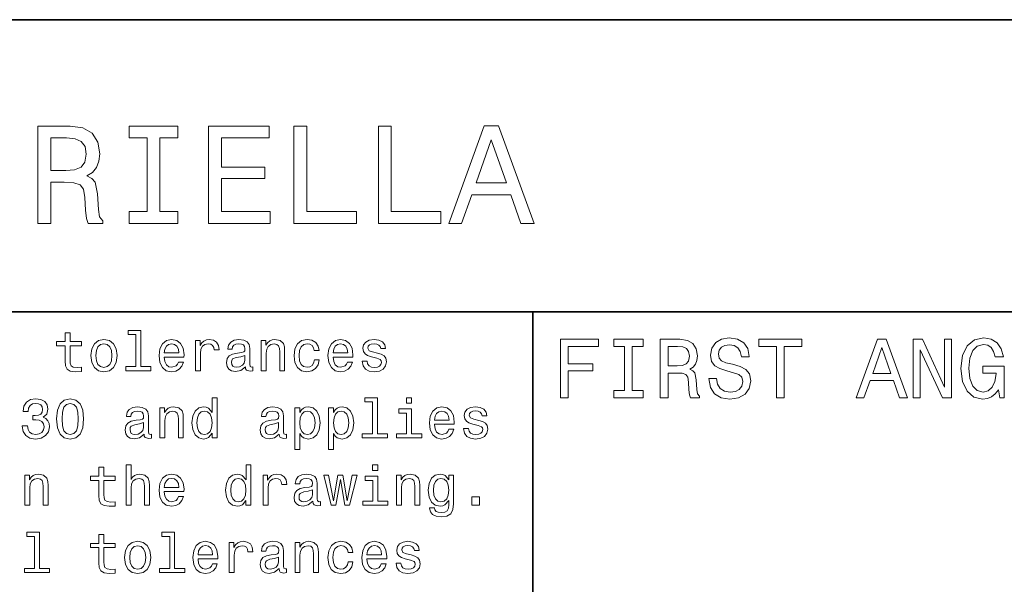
# Model space of a CAD drawing. Extents: x 0 to 210, y 0 to 297.
# Tile 5 of 10: x 53 to 103, y 31 to 60. Entities that reach past the tile are written whole.
import ezdxf

# ---------------------------------------------------------------- set-up
doc = ezdxf.new("R2010")
doc.units = 0

msp = doc.modelspace()

# ---------------------------------------------------------------- linework, layer by layer
at = {"color": 7, "lineweight": 35}
for p, q in [((10, 60), (140, 60)), ((10, 45), (200, 45)), ((79, 10), (79, 45))]:
    msp.add_line(p, q, dxfattribs=at)
at = {"color": 7, "lineweight": 13}
for points in [[(53.573486, 49.538216), (54.243515, 49.538216), (54.243515, 51.649166), (54.927956, 51.649166), (55.432278, 51.627552), (55.749279, 51.526688), (55.922192, 51.288937), (55.994236, 50.863865), (56.030258, 50.21545), (56.073486, 49.790379), (56.159943, 49.538216), (56.916428, 49.538216), (56.916428, 49.675102), (56.750721, 49.876831), (56.693085, 50.251472), (56.642654, 51.058388), (56.520172, 51.656372), (56.354469, 51.843693), (56.0951, 51.980579), (56.383286, 52.160694), (56.585014, 52.412857), (56.714699, 52.729858), (56.757927, 53.111702), (56.657059, 53.716888), (56.368877, 54.17078), (55.893372, 54.444557), (55.244957, 54.538216), (53.573486, 54.538216)], [(59.185879, 50.143402), (58.263687, 50.143402), (58.263687, 49.538216), (60.770893, 49.538216), (60.770893, 50.143402), (59.848701, 50.143402), (59.848701, 53.933029), (60.770893, 53.933029), (60.770893, 54.538216), (58.263687, 54.538216), (58.263687, 53.933029), (59.185879, 53.933029)], [(62.341499, 49.538216), (65.511528, 49.538216), (65.511528, 50.143402), (63.004322, 50.143402), (63.004322, 51.836487), (65.237747, 51.836487), (65.237747, 52.434471), (63.004322, 52.434471), (63.004322, 53.933029), (65.453888, 53.933029), (65.453888, 54.538216), (62.341499, 54.538216)], [(66.729111, 49.538216), (69.94236, 49.538216), (69.94236, 50.143402), (67.39193, 50.143402), (67.39193, 54.538216), (66.729111, 54.538216)], [(71.066284, 49.538216), (74.279541, 49.538216), (74.279541, 50.143402), (71.729103, 50.143402), (71.729103, 54.538216), (71.066284, 54.538216)], [(74.675797, 49.538216), (75.338615, 49.538216), (75.864555, 51.007957), (77.860229, 51.007957), (78.386169, 49.538216), (79.0634, 49.538216), (77.233429, 54.545422), (76.498558, 54.545422)], [(55.057636, 53.925823), (55.49712, 53.882595), (55.806915, 53.745708), (56.001442, 53.493546), (56.066284, 53.097294), (55.994236, 52.679424), (55.799713, 52.427265), (55.4683, 52.297581), (55.014412, 52.261559), (54.243515, 52.261559), (54.243515, 53.925823)], [(76.0951, 51.62035), (76.865997, 53.824959), (77.636887, 51.62035)], [(58.616722, 43.830692), (58.616722, 42.188042), (58.095108, 42.188042), (58.095108, 41.974785), (59.389057, 41.974785), (59.389057, 42.188042), (58.870327, 42.188042), (58.870327, 44.043949), (58.219028, 44.043949), (58.219028, 43.830692)], [(54.982716, 43.254322), (54.982716, 42.479107), (55.000008, 42.228386), (55.0807, 42.055477), (55.242081, 41.954613), (55.515858, 41.920029), (55.815571, 41.934441), (55.815571, 42.153458), (55.59655, 42.136169), (55.397701, 42.159222), (55.291073, 42.23127), (55.244965, 42.352306), (55.236317, 42.522335), (55.236317, 43.254322), (55.815571, 43.254322), (55.815571, 43.470463), (55.236317, 43.470463), (55.236317, 43.922913), (54.982716, 43.922913), (54.982716, 43.470463), (54.544674, 43.470463), (54.544674, 43.254322)], [(56.302601, 42.74712), (56.348709, 42.395535), (56.481277, 42.136169), (56.69165, 41.974785), (56.974072, 41.920029), (57.253609, 41.974785), (57.463985, 42.133286), (57.59655, 42.392651), (57.645542, 42.74712), (57.59655, 43.098705), (57.463985, 43.36095), (57.253609, 43.519455), (56.974072, 43.577091), (56.69165, 43.519455), (56.481277, 43.35807), (56.348709, 43.098705)], [(60.069172, 42.675072), (61.083584, 42.675072), (61.086464, 42.793228), (61.040356, 43.124641), (60.913555, 43.372478), (60.711826, 43.522335), (60.443813, 43.577091), (60.181564, 43.519455), (59.979836, 43.35807), (59.850155, 43.095821), (59.804043, 42.75), (59.847271, 42.395535), (59.976955, 42.136169), (60.1758, 41.974785), (60.435169, 41.920029), (60.65995, 41.957493), (60.844391, 42.055477), (60.979836, 42.211098), (61.057648, 42.418591), (60.806927, 42.418591), (60.755051, 42.303314), (60.680122, 42.216858), (60.466869, 42.147694), (60.302601, 42.179398), (60.178684, 42.280262), (60.097992, 42.444527), (60.069172, 42.666428)], [(61.677242, 41.974785), (61.930847, 41.974785), (61.930847, 42.859512), (61.956783, 43.072769), (62.034592, 43.225506), (62.161392, 43.317726), (62.331421, 43.349426), (62.458221, 43.32925), (62.553322, 43.271614), (62.610962, 43.173634), (62.631134, 43.041069), (62.887619, 43.041069), (62.853035, 43.274498), (62.757935, 43.441643), (62.599434, 43.542507), (62.383293, 43.577091), (62.23632, 43.554035), (62.10952, 43.496399), (61.997128, 43.398415), (61.907791, 43.26585), (61.907791, 43.522335), (61.677242, 43.522335)], [(64.23632, 42.176514), (64.23632, 42.16787), (64.250732, 42.069885), (64.293961, 42.000721), (64.47551, 41.945965), (64.61673, 41.969021), (64.61673, 42.164986), (64.556206, 42.156342), (64.47551, 42.193806), (64.461105, 42.309078), (64.461105, 43.110233), (64.426521, 43.314842), (64.325653, 43.458935), (64.149864, 43.545391), (63.902027, 43.577091), (63.659954, 43.542507), (63.481277, 43.444527), (63.368885, 43.291786), (63.331421, 43.090057), (63.331421, 43.072769), (63.55909, 43.072769), (63.579262, 43.193806), (63.642662, 43.280262), (63.746407, 43.332134), (63.893383, 43.352306), (64.034592, 43.337898), (64.135452, 43.29467), (64.195976, 43.219742), (64.216148, 43.115993), (64.20462, 42.994957), (64.158508, 42.934441), (64.043243, 42.905621), (63.827099, 42.882565), (63.579262, 42.830692), (63.403469, 42.738472), (63.299721, 42.594383), (63.268021, 42.381126), (63.296841, 42.190922), (63.386177, 42.049713), (63.53027, 41.960377), (63.729118, 41.928677), (63.997128, 41.989193)], [(65.05188, 41.974785), (65.305481, 41.974785), (65.305481, 42.868156), (65.331421, 43.072769), (65.414993, 43.222622), (65.544678, 43.314842), (65.71759, 43.349426), (65.855919, 43.320606), (65.942375, 43.242798), (65.985603, 43.113113), (66.000015, 42.940201), (66.000015, 41.974785), (66.253616, 41.974785), (66.253616, 42.992077), (66.242081, 43.196686), (66.190216, 43.366714), (66.020187, 43.522335), (65.755051, 43.577091), (65.608078, 43.556919), (65.484161, 43.502163), (65.377533, 43.409943), (65.293961, 43.286022), (65.293961, 43.522335), (65.05188, 43.522335)], [(67.772346, 43.009369), (68.023071, 43.009369), (67.971191, 43.239914), (67.847275, 43.421471), (67.65419, 43.533863), (67.403473, 43.577091), (67.126816, 43.519455), (66.916443, 43.35807), (66.783875, 43.095821), (66.737762, 42.744236), (66.780991, 42.395535), (66.910675, 42.136169), (67.11528, 41.974785), (67.394821, 41.920029), (67.642662, 41.963257), (67.835747, 42.084293), (67.968307, 42.274498), (68.025948, 42.528099), (67.783875, 42.528099), (67.740646, 42.366714), (67.659958, 42.245678), (67.544678, 42.17075), (67.403473, 42.147694), (67.227676, 42.185158), (67.100876, 42.300434), (67.023071, 42.487755), (66.997131, 42.752884), (67.023071, 43.012249), (67.10376, 43.19957), (67.233444, 43.314842), (67.403473, 43.355186), (67.553329, 43.32925), (67.665718, 43.26297), (67.740646, 43.153458)], [(68.74353, 42.675072), (69.757935, 42.675072), (69.760818, 42.793228), (69.714706, 43.124641), (69.587906, 43.372478), (69.386185, 43.522335), (69.118164, 43.577091), (68.855919, 43.519455), (68.65419, 43.35807), (68.524506, 43.095821), (68.478394, 42.75), (68.521622, 42.395535), (68.651306, 42.136169), (68.850159, 41.974785), (69.109528, 41.920029), (69.334305, 41.957493), (69.518745, 42.055477), (69.65419, 42.211098), (69.732002, 42.418591), (69.481277, 42.418591), (69.429405, 42.303314), (69.354477, 42.216858), (69.14122, 42.147694), (68.976959, 42.179398), (68.853043, 42.280262), (68.772346, 42.444527), (68.74353, 42.666428)], [(71.01442, 42.876801), (70.76947, 42.934441), (70.587906, 43.000721), (70.52739, 43.136169), (70.544678, 43.23127), (70.605202, 43.300434), (70.703186, 43.343662), (70.844391, 43.36095), (70.979843, 43.343662), (71.086472, 43.291786), (71.155632, 43.213978), (71.184448, 43.110233), (71.432289, 43.110233), (71.432289, 43.115993), (71.389061, 43.303314), (71.270905, 43.450291), (71.086472, 43.542507), (70.844391, 43.577091), (70.599442, 43.542507), (70.420761, 43.447407), (70.308365, 43.306198), (70.273788, 43.127522), (70.299728, 42.954613), (70.380417, 42.833576), (70.512985, 42.74712), (70.70607, 42.6866), (70.98848, 42.617435), (71.161392, 42.545391), (71.207504, 42.487755), (71.224792, 42.401299), (71.19886, 42.29467), (71.1297, 42.213978), (71.017303, 42.162106), (70.867447, 42.144814), (70.708946, 42.162106), (70.593674, 42.222622), (70.515862, 42.320606), (70.484161, 42.456055), (70.239204, 42.456055), (70.279556, 42.225506), (70.397705, 42.058357), (70.585022, 41.957493), (70.844391, 41.920029), (71.115288, 41.957493), (71.314133, 42.058357), (71.435165, 42.219742), (71.478394, 42.430115), (71.446701, 42.611671), (71.357361, 42.735592), (71.210388, 42.816284)], [(80.414986, 40.587173), (80.817001, 40.587173), (80.817001, 41.966137), (82.079254, 41.966137), (82.079254, 42.324924), (80.817001, 42.324924), (80.817001, 43.22406), (82.368874, 43.22406), (82.368874, 43.587173), (80.414986, 43.587173)], [(83.704613, 40.950287), (83.151299, 40.950287), (83.151299, 40.587173), (84.655617, 40.587173), (84.655617, 40.950287), (84.102303, 40.950287), (84.102303, 43.22406), (84.655617, 43.22406), (84.655617, 43.587173), (83.151299, 43.587173), (83.151299, 43.22406), (83.704613, 43.22406)], [(85.541786, 40.587173), (85.943802, 40.587173), (85.943802, 41.853745), (86.354469, 41.853745), (86.657059, 41.840775), (86.84726, 41.780258), (86.951012, 41.637608), (86.99424, 41.382561), (87.015854, 40.993515), (87.041786, 40.738472), (87.093658, 40.587173), (87.547554, 40.587173), (87.547554, 40.669308), (87.448128, 40.790344), (87.413544, 41.015129), (87.383286, 41.499279), (87.309799, 41.858067), (87.210373, 41.970459), (87.054756, 42.052593), (87.227669, 42.16066), (87.348701, 42.311958), (87.426514, 42.502159), (87.452454, 42.731266), (87.39193, 43.094379), (87.219025, 43.366714), (86.933716, 43.530979), (86.54467, 43.587173), (85.541786, 43.587173)], [(88.425072, 41.577087), (88.0317, 41.577087), (88.118156, 41.118874), (88.334297, 40.781696), (88.667145, 40.578529), (89.116714, 40.505039), (89.561958, 40.574203), (89.894814, 40.764408), (90.106628, 41.062679), (90.184441, 41.456051), (90.119598, 41.810516), (89.938042, 42.039623), (89.644089, 42.190922), (89.250717, 42.30331), (88.913544, 42.385445), (88.693085, 42.480545), (88.567726, 42.618874), (88.528816, 42.835011), (88.567726, 43.029537), (88.680115, 43.17651), (88.853027, 43.275936), (89.090782, 43.310516), (89.332855, 43.267288), (89.523056, 43.150574), (89.648415, 42.956051), (89.708939, 42.69236), (90.10231, 42.69236), (90.10231, 42.701008), (90.033142, 43.107346), (89.829971, 43.409939), (89.510086, 43.600143), (89.077812, 43.664982), (88.688759, 43.600143), (88.386169, 43.418587), (88.191643, 43.137608), (88.122482, 42.774494), (88.178673, 42.450287), (88.342941, 42.229824), (88.60231, 42.082851), (88.956772, 41.970459), (89.306915, 41.871037), (89.570602, 41.775936), (89.730545, 41.637608), (89.786743, 41.412823), (89.734871, 41.183716), (89.600868, 41.010803), (89.397697, 40.902737), (89.134003, 40.868153), (88.840057, 40.915703), (88.615273, 41.054031), (88.472626, 41.278816)], [(91.511528, 40.587173), (91.909225, 40.587173), (91.909225, 43.22406), (92.817001, 43.22406), (92.817001, 43.587173), (90.599426, 43.587173), (90.599426, 43.22406), (91.511528, 43.22406)], [(95.600868, 40.587173), (95.998558, 40.587173), (96.314117, 41.469017), (97.511528, 41.469017), (97.827087, 40.587173), (98.233429, 40.587173), (97.135445, 43.591496), (96.694527, 43.591496)], [(98.5317, 40.587173), (98.890488, 40.587173), (98.890488, 43.046829), (100.040344, 40.587173), (100.502884, 40.587173), (100.502884, 43.587173), (100.139771, 43.587173), (100.139771, 41.127518), (99.002884, 43.587173), (98.5317, 43.587173)], [(102.91066, 40.989189), (102.984154, 40.587173), (103.200287, 40.587173), (103.200287, 42.20821), (102.106628, 42.20821), (102.106628, 41.840775), (102.780983, 41.840775), (102.780983, 41.814838), (102.729111, 41.417145), (102.590782, 41.123196), (102.378967, 40.937317), (102.115273, 40.876801), (101.821327, 40.954609), (101.592224, 41.188038), (101.445244, 41.572765), (101.393372, 42.100143), (101.440926, 42.623196), (101.587898, 43.007923), (101.821327, 43.241352), (102.136887, 43.323486), (102.353027, 43.280258), (102.530258, 43.159218), (102.659943, 42.956051), (102.733429, 42.683716), (103.161385, 42.683716), (103.048996, 43.098701), (102.837173, 43.409939), (102.53891, 43.600143), (102.162827, 43.669308), (101.670029, 43.561237), (101.298271, 43.245674), (101.060516, 42.748558), (100.978386, 42.087173), (101.060516, 41.421467), (101.298271, 40.924351), (101.648415, 40.608788), (102.08934, 40.505039), (102.335739, 40.539623), (102.556198, 40.62608), (102.746399, 40.777374)], [(56.561966, 42.75), (56.587906, 43.009369), (56.668594, 43.196686), (56.798279, 43.311962), (56.974072, 43.352306), (57.14698, 43.311962), (57.276665, 43.19957), (57.357357, 43.009369), (57.386173, 42.75), (57.357357, 42.487755), (57.276665, 42.29755), (57.14698, 42.182278), (56.974072, 42.144814), (56.798279, 42.182278), (56.668594, 42.29755), (56.587906, 42.487755)], [(60.069172, 42.888329), (60.100872, 43.087177), (60.178684, 43.23415), (60.296841, 43.323486), (60.452457, 43.355186), (60.605198, 43.323486), (60.723351, 43.23415), (60.795399, 43.087177), (60.821335, 42.888329)], [(68.74353, 42.888329), (68.775223, 43.087177), (68.853043, 43.23415), (68.971191, 43.323486), (69.126816, 43.355186), (69.279556, 43.323486), (69.397705, 43.23415), (69.469757, 43.087177), (69.495689, 42.888329)], [(86.432274, 43.219738), (86.695969, 43.193802), (86.881844, 43.111668), (86.998558, 42.960373), (87.03746, 42.722622), (86.99424, 42.471901), (86.877525, 42.320602), (86.678673, 42.242794), (86.406342, 42.22118), (85.943802, 42.22118), (85.943802, 43.219738)], [(96.452454, 41.836452), (96.914986, 43.159218), (97.377518, 41.836452)], [(64.207504, 42.516571), (64.17292, 42.366714), (64.080704, 42.251442), (63.942375, 42.176514), (63.772343, 42.150578), (63.662834, 42.164986), (63.585026, 42.211098), (63.536034, 42.291786), (63.521626, 42.404179), (63.53315, 42.505043), (63.579262, 42.577091), (63.763699, 42.657784), (63.997128, 42.692364), (64.207504, 42.761528)], [(52.778103, 39.147697), (52.778103, 39.127525), (52.824215, 38.850868), (52.95966, 38.643375), (53.172916, 38.510811), (53.455338, 38.461819), (53.755051, 38.510811), (53.979836, 38.637611), (54.123924, 38.83934), (54.1758, 39.098705), (54.152744, 39.268734), (54.089344, 39.407063), (53.985596, 39.513691), (53.847267, 39.591499), (54.034588, 39.74712), (54.100872, 39.994961), (54.057644, 40.219742), (53.933723, 40.389771), (53.731995, 40.496399), (53.455338, 40.533863), (53.195972, 40.487755), (52.997124, 40.360954), (52.867443, 40.159225), (52.824215, 39.891212), (52.824215, 39.87104), (53.0807, 39.87104), (53.103752, 40.055477), (53.17868, 40.188042), (53.299717, 40.268734), (53.469746, 40.297554), (53.619602, 40.274498), (53.729115, 40.213978), (53.795395, 40.115997), (53.821331, 39.983433), (53.795395, 39.84222), (53.726231, 39.74712), (53.605194, 39.689484), (53.440929, 39.672192), (53.328537, 39.675076), (53.328537, 39.447411), (53.469746, 39.453171), (53.651302, 39.427235), (53.786751, 39.35807), (53.867443, 39.245678), (53.896259, 39.098705), (53.864559, 38.931561), (53.780987, 38.80764), (53.648422, 38.729828), (53.47263, 38.703892), (53.291073, 38.732712), (53.158508, 38.819168), (53.074936, 38.957497), (53.043236, 39.147697)], [(54.544674, 39.496399), (54.587902, 39.043949), (54.723351, 38.721184), (54.939487, 38.525219), (55.239201, 38.461819), (55.53603, 38.525219), (55.752167, 38.721184), (55.884735, 39.043949), (55.930843, 39.496399), (55.884735, 39.945969), (55.829979, 40.124641), (55.752167, 40.271618), (55.53603, 40.467583), (55.239201, 40.533863), (54.939487, 40.467583), (54.723351, 40.268734), (54.587902, 39.945969)], [(62.53315, 38.758648), (62.53315, 38.519455), (62.786755, 38.519455), (62.786755, 40.588619), (62.536034, 40.588619), (62.536034, 39.830692), (62.342949, 40.049713), (62.224792, 40.101589), (62.089348, 40.121761), (61.844391, 40.064125), (61.65419, 39.90274), (61.53027, 39.643375), (61.487041, 39.29467), (61.53027, 38.945969), (61.65419, 38.68372), (61.844391, 38.519455), (62.089348, 38.464699), (62.224792, 38.484875), (62.345833, 38.536747)], [(70.760818, 40.375362), (70.760818, 38.732712), (70.239204, 38.732712), (70.239204, 38.519455), (71.533157, 38.519455), (71.533157, 38.732712), (71.01442, 38.732712), (71.01442, 40.588619), (70.363129, 40.588619), (70.363129, 40.375362)], [(72.77523, 40.588619), (72.507217, 40.588619), (72.507217, 40.300434), (72.77523, 40.300434)], [(54.821331, 39.496399), (54.844387, 39.845104), (54.916435, 40.095825), (55.046116, 40.242798), (55.239201, 40.29467), (55.429401, 40.242798), (55.559086, 40.095825), (55.63113, 39.845104), (55.654186, 39.496399), (55.63113, 39.144814), (55.559086, 38.894096), (55.429401, 38.74712), (55.239201, 38.698128), (55.046116, 38.74712), (54.916435, 38.894096), (54.844387, 39.144814)], [(59.031708, 38.721184), (59.031708, 38.71254), (59.04612, 38.614555), (59.089344, 38.545391), (59.270901, 38.490635), (59.412113, 38.513691), (59.412113, 38.709656), (59.351593, 38.701012), (59.270901, 38.738476), (59.256493, 38.853748), (59.256493, 39.654903), (59.221909, 39.859512), (59.121044, 40.003605), (58.945251, 40.090061), (58.697414, 40.121761), (58.455341, 40.087177), (58.276665, 39.989197), (58.164272, 39.836456), (58.126808, 39.634727), (58.126808, 39.617439), (58.354477, 39.617439), (58.374649, 39.738476), (58.438049, 39.824932), (58.541794, 39.876804), (58.68877, 39.896976), (58.829979, 39.882568), (58.930843, 39.83934), (58.991364, 39.764412), (59.011536, 39.660664), (59.000008, 39.539627), (58.953899, 39.479111), (58.838627, 39.450291), (58.622486, 39.427235), (58.374649, 39.375362), (58.198856, 39.283142), (58.095108, 39.139053), (58.063408, 38.925797), (58.092228, 38.735592), (58.181564, 38.594383), (58.325657, 38.505047), (58.524506, 38.473347), (58.792515, 38.533863)], [(59.847271, 38.519455), (60.100872, 38.519455), (60.100872, 39.412827), (60.126812, 39.617439), (60.210384, 39.767292), (60.340065, 39.859512), (60.512978, 39.894096), (60.651306, 39.865276), (60.737762, 39.787468), (60.780991, 39.657784), (60.795399, 39.484871), (60.795399, 38.519455), (61.049, 38.519455), (61.049, 39.536747), (61.037472, 39.741356), (60.9856, 39.911385), (60.815571, 40.067005), (60.550442, 40.121761), (60.403465, 40.101589), (60.279549, 40.046833), (60.17292, 39.954613), (60.089348, 39.830692), (60.089348, 40.067005), (59.847271, 40.067005)], [(65.971191, 38.721184), (65.971191, 38.71254), (65.985603, 38.614555), (66.028824, 38.545391), (66.210388, 38.490635), (66.351593, 38.513691), (66.351593, 38.709656), (66.291077, 38.701012), (66.210388, 38.738476), (66.195976, 38.853748), (66.195976, 39.654903), (66.161392, 39.859512), (66.060532, 40.003605), (65.884735, 40.090061), (65.636902, 40.121761), (65.394821, 40.087177), (65.216148, 39.989197), (65.10376, 39.836456), (65.066292, 39.634727), (65.066292, 39.617439), (65.293961, 39.617439), (65.314133, 39.738476), (65.377533, 39.824932), (65.481277, 39.876804), (65.62825, 39.896976), (65.769463, 39.882568), (65.870331, 39.83934), (65.930847, 39.764412), (65.951019, 39.660664), (65.939491, 39.539627), (65.893387, 39.479111), (65.778107, 39.450291), (65.561966, 39.427235), (65.314133, 39.375362), (65.138336, 39.283142), (65.034592, 39.139053), (65.002892, 38.925797), (65.031708, 38.735592), (65.121048, 38.594383), (65.265137, 38.505047), (65.463989, 38.473347), (65.731995, 38.533863)], [(67.025948, 39.827812), (67.025948, 40.067005), (66.772346, 40.067005), (66.772346, 37.920033), (67.025948, 37.920033), (67.025948, 38.755768), (67.11528, 38.620319), (67.216148, 38.530983), (67.469757, 38.464699), (67.711823, 38.519455), (67.902023, 38.68372), (68.025948, 38.943085), (68.072052, 39.29467), (68.025948, 39.643375), (67.902023, 39.90274), (67.711823, 40.064125), (67.469757, 40.121761), (67.331421, 40.104469), (67.213272, 40.049713), (67.112404, 39.957497)], [(68.760818, 39.827812), (68.760818, 40.067005), (68.507217, 40.067005), (68.507217, 37.920033), (68.760818, 37.920033), (68.760818, 38.755768), (68.850159, 38.620319), (68.951019, 38.530983), (69.20462, 38.464699), (69.446701, 38.519455), (69.636902, 38.68372), (69.760818, 38.943085), (69.806931, 39.29467), (69.760818, 39.643375), (69.636902, 39.90274), (69.446701, 40.064125), (69.20462, 40.121761), (69.066299, 40.104469), (68.948135, 40.049713), (68.847275, 39.957497)], [(72.766586, 38.732712), (72.766586, 40.015133), (72.115288, 40.015133), (72.115288, 39.798992), (72.512985, 39.798992), (72.512985, 38.732712), (71.994247, 38.732712), (71.994247, 38.519455), (73.291077, 38.519455), (73.291077, 38.732712)], [(73.948135, 39.219742), (74.962555, 39.219742), (74.965431, 39.337898), (74.919327, 39.669312), (74.792526, 39.917149), (74.59079, 40.067005), (74.322784, 40.121761), (74.060532, 40.064125), (73.858803, 39.90274), (73.729126, 39.640491), (73.683014, 39.29467), (73.726242, 38.940205), (73.855927, 38.68084), (74.054764, 38.519455), (74.314133, 38.464699), (74.538918, 38.502163), (74.723358, 38.600147), (74.858803, 38.755768), (74.936615, 38.963261), (74.685898, 38.963261), (74.634018, 38.847984), (74.55909, 38.761528), (74.34584, 38.692364), (74.181564, 38.724068), (74.057648, 38.824932), (73.976959, 38.989197), (73.948135, 39.211098)], [(76.219032, 39.421471), (75.974075, 39.479111), (75.792519, 39.545391), (75.732002, 39.68084), (75.74929, 39.77594), (75.809814, 39.845104), (75.907799, 39.888332), (76.049004, 39.905621), (76.184456, 39.888332), (76.291084, 39.836456), (76.360245, 39.758648), (76.389061, 39.654903), (76.636902, 39.654903), (76.636902, 39.660664), (76.593674, 39.847984), (76.475517, 39.994961), (76.291084, 40.087177), (76.049004, 40.121761), (75.804047, 40.087177), (75.625374, 39.992077), (75.512985, 39.850868), (75.478401, 39.672192), (75.504333, 39.499283), (75.58503, 39.378246), (75.71759, 39.29179), (75.910675, 39.23127), (76.1931, 39.162106), (76.366005, 39.090061), (76.412117, 39.032425), (76.429413, 38.945969), (76.403473, 38.83934), (76.334305, 38.758648), (76.221916, 38.706776), (76.07206, 38.689484), (75.913559, 38.706776), (75.798286, 38.767292), (75.720474, 38.865276), (75.688774, 39.000725), (75.443817, 39.000725), (75.484161, 38.770176), (75.602318, 38.603027), (75.789642, 38.502163), (76.049004, 38.464699), (76.319901, 38.502163), (76.518745, 38.603027), (76.639786, 38.764412), (76.683014, 38.974785), (76.651314, 39.156342), (76.561974, 39.280262), (76.415001, 39.360954)], [(62.132576, 39.894096), (62.299721, 39.853748), (62.426521, 39.741356), (62.50145, 39.554039), (62.53027, 39.29467), (62.50145, 39.032425), (62.426521, 38.845104), (62.299721, 38.729828), (62.132576, 38.692364), (61.974072, 38.729828), (61.853035, 38.845104), (61.772343, 39.035305), (61.746407, 39.29467), (61.772343, 39.551155), (61.853035, 39.738476), (61.974072, 39.853748)], [(67.426529, 38.692364), (67.2565, 38.729828), (67.132576, 38.845104), (67.054764, 39.032425), (67.028831, 39.29467), (67.054764, 39.554039), (67.132576, 39.741356), (67.2565, 39.853748), (67.426529, 39.894096), (67.582146, 39.853748), (67.706062, 39.738476), (67.783875, 39.551155), (67.812691, 39.29467), (67.783875, 39.035305), (67.706062, 38.845104), (67.582146, 38.729828)], [(69.161392, 38.692364), (68.991364, 38.729828), (68.867447, 38.845104), (68.789642, 39.032425), (68.763702, 39.29467), (68.789642, 39.554039), (68.867447, 39.741356), (68.991364, 39.853748), (69.161392, 39.894096), (69.317017, 39.853748), (69.440933, 39.738476), (69.518745, 39.551155), (69.547562, 39.29467), (69.518745, 39.035305), (69.440933, 38.845104), (69.317017, 38.729828)], [(73.948135, 39.432999), (73.979843, 39.631847), (74.057648, 39.77882), (74.175812, 39.868156), (74.331421, 39.899857), (74.484161, 39.868156), (74.602318, 39.77882), (74.674362, 39.631847), (74.700302, 39.432999)], [(59.002892, 39.061241), (58.968307, 38.911385), (58.876091, 38.796112), (58.737762, 38.721184), (58.56773, 38.695248), (58.458221, 38.709656), (58.380413, 38.755768), (58.331421, 38.836456), (58.317013, 38.948849), (58.328537, 39.049713), (58.374649, 39.121761), (58.559086, 39.202454), (58.792515, 39.237034), (59.002892, 39.306198)], [(65.942375, 39.061241), (65.907791, 38.911385), (65.815575, 38.796112), (65.677246, 38.721184), (65.507217, 38.695248), (65.397705, 38.709656), (65.319901, 38.755768), (65.270905, 38.836456), (65.2565, 38.948849), (65.268021, 39.049713), (65.314133, 39.121761), (65.498566, 39.202454), (65.731995, 39.237034), (65.942375, 39.306198)], [(56.717587, 36.343658), (56.717587, 35.568443), (56.734879, 35.317722), (56.815571, 35.144814), (56.976952, 35.043949), (57.250729, 35.009365), (57.550442, 35.023777), (57.550442, 35.242794), (57.331421, 35.225506), (57.132572, 35.248558), (57.025944, 35.320606), (56.979836, 35.441643), (56.971188, 35.611671), (56.971188, 36.343658), (57.550442, 36.343658), (57.550442, 36.559799), (56.971188, 36.559799), (56.971188, 37.012249), (56.717587, 37.012249), (56.717587, 36.559799), (56.279545, 36.559799), (56.279545, 36.343658)], [(58.1124, 35.064121), (58.366001, 35.064121), (58.366001, 35.957493), (58.391941, 36.162106), (58.475513, 36.311958), (58.605194, 36.404179), (58.778107, 36.438763), (58.916435, 36.409943), (59.002892, 36.332134), (59.04612, 36.20245), (59.060528, 36.029541), (59.060528, 35.064121), (59.314129, 35.064121), (59.314129, 36.081413), (59.302601, 36.286022), (59.250729, 36.456051), (59.0807, 36.611671), (58.815571, 36.666428), (58.671478, 36.646255), (58.547558, 36.591499), (58.443813, 36.505043), (58.366001, 36.386887), (58.366001, 37.133286), (58.1124, 37.133286)], [(64.268021, 35.303314), (64.268021, 35.064121), (64.521622, 35.064121), (64.521622, 37.133286), (64.270905, 37.133286), (64.270905, 36.375359), (64.07782, 36.594379), (63.959663, 36.646255), (63.824219, 36.666428), (63.579262, 36.608791), (63.389061, 36.447407), (63.265141, 36.188042), (63.221912, 35.839336), (63.265141, 35.490635), (63.389061, 35.228386), (63.579262, 35.064121), (63.824219, 35.009365), (63.959663, 35.029541), (64.080704, 35.081413)], [(71.040359, 37.133286), (70.772346, 37.133286), (70.772346, 36.8451), (71.040359, 36.8451)], [(52.907787, 35.064121), (53.161388, 35.064121), (53.161388, 35.957493), (53.187328, 36.162106), (53.270901, 36.311958), (53.400581, 36.404179), (53.573494, 36.438763), (53.711823, 36.409943), (53.798279, 36.332134), (53.841507, 36.20245), (53.855915, 36.029541), (53.855915, 35.064121), (54.109516, 35.064121), (54.109516, 36.081413), (54.097988, 36.286022), (54.046116, 36.456051), (53.876087, 36.611671), (53.610958, 36.666428), (53.463982, 36.646255), (53.340065, 36.591499), (53.233437, 36.499279), (53.149864, 36.375359), (53.149864, 36.611671), (52.907787, 36.611671)], [(60.069172, 35.764408), (61.083584, 35.764408), (61.086464, 35.882565), (61.040356, 36.213978), (60.913555, 36.461815), (60.711826, 36.611671), (60.443813, 36.666428), (60.181564, 36.608791), (59.979836, 36.447407), (59.850155, 36.185158), (59.804043, 35.839336), (59.847271, 35.484871), (59.976955, 35.225506), (60.1758, 35.064121), (60.435169, 35.009365), (60.65995, 35.046829), (60.844391, 35.144814), (60.979836, 35.300434), (61.057648, 35.507927), (60.806927, 35.507927), (60.755051, 35.392651), (60.680122, 35.306194), (60.466869, 35.23703), (60.302601, 35.268734), (60.178684, 35.369598), (60.097992, 35.533863), (60.069172, 35.755764)], [(60.069172, 35.977665), (60.100872, 36.176514), (60.178684, 36.323486), (60.296841, 36.412823), (60.452457, 36.444523), (60.605198, 36.412823), (60.723351, 36.323486), (60.795399, 36.176514), (60.821335, 35.977665)], [(63.867447, 36.438763), (64.034592, 36.398415), (64.161392, 36.286022), (64.23632, 36.098701), (64.265137, 35.839336), (64.23632, 35.577091), (64.161392, 35.389771), (64.034592, 35.274494), (63.867447, 35.23703), (63.708942, 35.274494), (63.587906, 35.389771), (63.507214, 35.579971), (63.481277, 35.839336), (63.507214, 36.095821), (63.587906, 36.283142), (63.708942, 36.398415)], [(65.146988, 35.064121), (65.400589, 35.064121), (65.400589, 35.948849), (65.426529, 36.162106), (65.504333, 36.314842), (65.631134, 36.407063), (65.801163, 36.438763), (65.927963, 36.418587), (66.023064, 36.36095), (66.080704, 36.26297), (66.100876, 36.130405), (66.357361, 36.130405), (66.322777, 36.363834), (66.227676, 36.530979), (66.069176, 36.631844), (65.853035, 36.666428), (65.706062, 36.643372), (65.579262, 36.585735), (65.466873, 36.487751), (65.377533, 36.355186), (65.377533, 36.611671), (65.146988, 36.611671)], [(67.706062, 35.26585), (67.706062, 35.257206), (67.720474, 35.159222), (67.763702, 35.090057), (67.945251, 35.035301), (68.086472, 35.058357), (68.086472, 35.254322), (68.025948, 35.245678), (67.945251, 35.283142), (67.930847, 35.398415), (67.930847, 36.19957), (67.896263, 36.404179), (67.795395, 36.548271), (67.619606, 36.634727), (67.371765, 36.666428), (67.1297, 36.631844), (66.951019, 36.533863), (66.838623, 36.381123), (66.801163, 36.179394), (66.801163, 36.162106), (67.028831, 36.162106), (67.049004, 36.283142), (67.112404, 36.369598), (67.216148, 36.421471), (67.363129, 36.441643), (67.504333, 36.427235), (67.605194, 36.384007), (67.665718, 36.309078), (67.68589, 36.20533), (67.674362, 36.084293), (67.62825, 36.023777), (67.512985, 35.994957), (67.296844, 35.971901), (67.049004, 35.920029), (66.873215, 35.827808), (66.769463, 35.68372), (66.737762, 35.470463), (66.766586, 35.280258), (66.855919, 35.13905), (67.000015, 35.049713), (67.19886, 35.018013), (67.466873, 35.078529)], [(68.887619, 35.064121), (69.118164, 36.378242), (69.348717, 35.064121), (69.59079, 35.064121), (69.971191, 36.611671), (69.726242, 36.611671), (69.469757, 35.29755), (69.242088, 36.611671), (68.991364, 36.611671), (68.763702, 35.29755), (68.507217, 36.611671), (68.265137, 36.611671), (68.645546, 35.064121)], [(71.031708, 35.277378), (71.031708, 36.559799), (70.380417, 36.559799), (70.380417, 36.343658), (70.778107, 36.343658), (70.778107, 35.277378), (70.259384, 35.277378), (70.259384, 35.064121), (71.556213, 35.064121), (71.556213, 35.277378)], [(71.991364, 35.064121), (72.244965, 35.064121), (72.244965, 35.957493), (72.270905, 36.162106), (72.354477, 36.311958), (72.484161, 36.404179), (72.657074, 36.438763), (72.795403, 36.409943), (72.881859, 36.332134), (72.925087, 36.20245), (72.939499, 36.029541), (72.939499, 35.064121), (73.1931, 35.064121), (73.1931, 36.081413), (73.181564, 36.286022), (73.1297, 36.456051), (72.959671, 36.611671), (72.694534, 36.666428), (72.547562, 36.646255), (72.423645, 36.591499), (72.317017, 36.499279), (72.233444, 36.375359), (72.233444, 36.611671), (71.991364, 36.611671)], [(74.930847, 35.133286), (74.930847, 36.611671), (74.688774, 36.611671), (74.688774, 36.36095), (74.489929, 36.588615), (74.368889, 36.646255), (74.233444, 36.666428), (73.988487, 36.608791), (73.798286, 36.447407), (73.674362, 36.188042), (73.631134, 35.839336), (73.674362, 35.487751), (73.798286, 35.228386), (73.988487, 35.064121), (74.233444, 35.009365), (74.371773, 35.029541), (74.487045, 35.081413), (74.688774, 35.300434), (74.688774, 35.081413), (74.665718, 34.908501), (74.602318, 34.784584), (74.481277, 34.712536), (74.299728, 34.6866), (74.14122, 34.703892), (74.028831, 34.74712), (73.962555, 34.822048), (73.942375, 34.922913), (73.697418, 34.922913), (73.697418, 34.911385), (73.734879, 34.726944), (73.850159, 34.588615), (74.034592, 34.499279), (74.285316, 34.467579), (74.58503, 34.510807), (74.783875, 34.631844), (74.896271, 34.84222)], [(73.893387, 35.839336), (73.919327, 36.095821), (73.997131, 36.286022), (74.118164, 36.398415), (74.279556, 36.438763), (74.449585, 36.398415), (74.576385, 36.286022), (74.65419, 36.095821), (74.683014, 35.839336), (74.65419, 35.577091), (74.576385, 35.389771), (74.449585, 35.274494), (74.279556, 35.23703), (74.118164, 35.274494), (73.997131, 35.389771), (73.919327, 35.579971)], [(67.677246, 35.605907), (67.642662, 35.456051), (67.550446, 35.340778), (67.412117, 35.26585), (67.242081, 35.239914), (67.132576, 35.254322), (67.054764, 35.300434), (67.005775, 35.381123), (66.991364, 35.493515), (67.002892, 35.594379), (67.049004, 35.666428), (67.233444, 35.74712), (67.466873, 35.7817), (67.677246, 35.850864)], [(75.858803, 35.064121), (76.2565, 35.064121), (76.2565, 35.493515), (75.858803, 35.493515)], [(53.412109, 33.464699), (53.412109, 31.822048), (52.890495, 31.822048), (52.890495, 31.608791), (54.184444, 31.608791), (54.184444, 31.822048), (53.665714, 31.822048), (53.665714, 33.677956), (53.014416, 33.677956), (53.014416, 33.464699)], [(56.717587, 32.888329), (56.717587, 32.113113), (56.734879, 31.862394), (56.815571, 31.689484), (56.976952, 31.588619), (57.250729, 31.554037), (57.550442, 31.568445), (57.550442, 31.787466), (57.331421, 31.770174), (57.132572, 31.79323), (57.025944, 31.865276), (56.979836, 31.986313), (56.971188, 32.156342), (56.971188, 32.888329), (57.550442, 32.888329), (57.550442, 33.104469), (56.971188, 33.104469), (56.971188, 33.556919), (56.717587, 33.556919), (56.717587, 33.104469), (56.279545, 33.104469), (56.279545, 32.888329)], [(60.351593, 33.464699), (60.351593, 31.822048), (59.829979, 31.822048), (59.829979, 31.608791), (61.123928, 31.608791), (61.123928, 31.822048), (60.605198, 31.822048), (60.605198, 33.677956), (59.953899, 33.677956), (59.953899, 33.464699)], [(58.037472, 32.381126), (58.08358, 32.029541), (58.216148, 31.770174), (58.426521, 31.608791), (58.708942, 31.554037), (58.98848, 31.608791), (59.198856, 31.767292), (59.331421, 32.026657), (59.380413, 32.381126), (59.331421, 32.732712), (59.198856, 32.994957), (58.98848, 33.153461), (58.708942, 33.211098), (58.426521, 33.153461), (58.216148, 32.992077), (58.08358, 32.732712)], [(58.296837, 32.384007), (58.322777, 32.643372), (58.403465, 32.830692), (58.53315, 32.945969), (58.708942, 32.986313), (58.881851, 32.945969), (59.011536, 32.833576), (59.092228, 32.643372), (59.121044, 32.384007), (59.092228, 32.121761), (59.011536, 31.931559), (58.881851, 31.816284), (58.708942, 31.77882), (58.53315, 31.816284), (58.403465, 31.931559), (58.322777, 32.121761)], [(61.804043, 32.309078), (62.818455, 32.309078), (62.821335, 32.427235), (62.775227, 32.758648), (62.648426, 33.006485), (62.446697, 33.156342), (62.178684, 33.211098), (61.916435, 33.153461), (61.714706, 32.992077), (61.585026, 32.729828), (61.538914, 32.384007), (61.582142, 32.029541), (61.711826, 31.770174), (61.910671, 31.608791), (62.17004, 31.554037), (62.394821, 31.591501), (62.579262, 31.689484), (62.714706, 31.845102), (62.792519, 32.052597), (62.541798, 32.052597), (62.489922, 31.937321), (62.414993, 31.850866), (62.20174, 31.781702), (62.037472, 31.813402), (61.913555, 31.914267), (61.832863, 32.078533), (61.804043, 32.300434)], [(61.804043, 32.522335), (61.835743, 32.721184), (61.913555, 32.868156), (62.031712, 32.957493), (62.187328, 32.989193), (62.340069, 32.957493), (62.458221, 32.868156), (62.53027, 32.721184), (62.556206, 32.522335)], [(63.412113, 31.608791), (63.665718, 31.608791), (63.665718, 32.493519), (63.691654, 32.706776), (63.769463, 32.859512), (63.896263, 32.951733), (64.066292, 32.983433), (64.193092, 32.963257), (64.288193, 32.905621), (64.345833, 32.80764), (64.366005, 32.675076), (64.62249, 32.675076), (64.587906, 32.908504), (64.492805, 33.075649), (64.334305, 33.176514), (64.118164, 33.211098), (63.971191, 33.188042), (63.844391, 33.130405), (63.731998, 33.032421), (63.642662, 32.899857), (63.642662, 33.156342), (63.412113, 33.156342)], [(65.971191, 31.81052), (65.971191, 31.801874), (65.985603, 31.703892), (66.028824, 31.634727), (66.210388, 31.579973), (66.351593, 31.603027), (66.351593, 31.798992), (66.291077, 31.790348), (66.210388, 31.827812), (66.195976, 31.943085), (66.195976, 32.74424), (66.161392, 32.948849), (66.060532, 33.092941), (65.884735, 33.179398), (65.636902, 33.211098), (65.394821, 33.176514), (65.216148, 33.078533), (65.10376, 32.925793), (65.066292, 32.724064), (65.066292, 32.706776), (65.293961, 32.706776), (65.314133, 32.827812), (65.377533, 32.914268), (65.481277, 32.966141), (65.62825, 32.986313), (65.769463, 32.971905), (65.870331, 32.928677), (65.930847, 32.853748), (65.951019, 32.75), (65.939491, 32.628963), (65.893387, 32.568447), (65.778107, 32.539627), (65.561966, 32.516571), (65.314133, 32.464699), (65.138336, 32.372478), (65.034592, 32.22839), (65.002892, 32.015133), (65.031708, 31.82493), (65.121048, 31.68372), (65.265137, 31.594381), (65.463989, 31.562681), (65.731995, 31.623201)], [(66.786758, 31.608791), (67.040359, 31.608791), (67.040359, 32.502163), (67.066299, 32.706776), (67.149872, 32.856628), (67.279549, 32.948849), (67.452461, 32.983433), (67.59079, 32.954613), (67.677246, 32.876804), (67.720474, 32.74712), (67.734879, 32.574211), (67.734879, 31.608791), (67.98848, 31.608791), (67.98848, 32.626083), (67.976959, 32.830692), (67.925079, 33.000721), (67.755051, 33.156342), (67.489929, 33.211098), (67.342949, 33.190926), (67.219032, 33.136169), (67.112404, 33.043949), (67.028831, 32.920029), (67.028831, 33.156342), (66.786758, 33.156342)], [(69.507217, 32.643372), (69.757935, 32.643372), (69.706062, 32.87392), (69.582146, 33.055477), (69.389061, 33.16787), (69.138336, 33.211098), (68.861679, 33.153461), (68.651306, 32.992077), (68.518745, 32.729828), (68.472633, 32.378242), (68.515862, 32.029541), (68.645546, 31.770174), (68.850159, 31.608791), (69.1297, 31.554037), (69.377533, 31.597263), (69.570618, 31.718302), (69.703186, 31.908503), (69.760818, 32.162106), (69.518745, 32.162106), (69.475517, 32.000721), (69.394821, 31.879684), (69.279556, 31.804756), (69.138336, 31.781702), (68.962547, 31.819166), (68.835747, 31.934441), (68.757935, 32.121761), (68.732002, 32.38689), (68.757935, 32.646255), (68.838623, 32.833576), (68.968307, 32.948849), (69.138336, 32.989193), (69.288193, 32.963257), (69.400589, 32.896976), (69.475517, 32.787464)], [(70.478394, 32.309078), (71.492813, 32.309078), (71.495689, 32.427235), (71.449585, 32.758648), (71.322784, 33.006485), (71.121048, 33.156342), (70.853043, 33.211098), (70.59079, 33.153461), (70.389061, 32.992077), (70.259384, 32.729828), (70.213272, 32.384007), (70.2565, 32.029541), (70.386185, 31.770174), (70.585022, 31.608791), (70.844391, 31.554037), (71.069176, 31.591501), (71.253616, 31.689484), (71.389061, 31.845102), (71.466873, 32.052597), (71.216156, 32.052597), (71.164276, 31.937321), (71.089348, 31.850866), (70.876099, 31.781702), (70.711823, 31.813402), (70.587906, 31.914267), (70.507217, 32.078533), (70.478394, 32.300434)], [(70.478394, 32.522335), (70.510101, 32.721184), (70.587906, 32.868156), (70.70607, 32.957493), (70.861679, 32.989193), (71.01442, 32.957493), (71.132576, 32.868156), (71.20462, 32.721184), (71.23056, 32.522335)], [(72.749298, 32.510807), (72.504333, 32.568447), (72.322784, 32.634727), (72.26226, 32.770176), (72.279556, 32.865276), (72.340073, 32.934441), (72.438049, 32.977669), (72.579269, 32.994957), (72.714706, 32.977669), (72.821335, 32.925793), (72.890503, 32.847984), (72.919327, 32.74424), (73.16716, 32.74424), (73.16716, 32.75), (73.123932, 32.937321), (73.005775, 33.084297), (72.821335, 33.176514), (72.579269, 33.211098), (72.334305, 33.176514), (72.155632, 33.081413), (72.043243, 32.940205), (72.008659, 32.761528), (72.034592, 32.588619), (72.115288, 32.467583), (72.247849, 32.381126), (72.440933, 32.320606), (72.723358, 32.251442), (72.896271, 32.179398), (72.942375, 32.121761), (72.959671, 32.035305), (72.933731, 31.928677), (72.864563, 31.847984), (72.752174, 31.796112), (72.602318, 31.77882), (72.443817, 31.796112), (72.328545, 31.85663), (72.250732, 31.954613), (72.219032, 32.090061), (71.974075, 32.090061), (72.01442, 31.859512), (72.132584, 31.692366), (72.319901, 31.591501), (72.579269, 31.554037), (72.850159, 31.591501), (73.049004, 31.692366), (73.170044, 31.853748), (73.213272, 32.064121), (73.181564, 32.245678), (73.092232, 32.369598), (72.945259, 32.450291)], [(65.942375, 32.150578), (65.907791, 32.000721), (65.815575, 31.885448), (65.677246, 31.81052), (65.507217, 31.784584), (65.397705, 31.798992), (65.319901, 31.845102), (65.270905, 31.925795), (65.2565, 32.038185), (65.268021, 32.13905), (65.314133, 32.211098), (65.498566, 32.29179), (65.731995, 32.32637), (65.942375, 32.395535)]]:
    msp.add_lwpolyline(points, close=True, dxfattribs=at)

doc.saveas('drawing.dxf')
